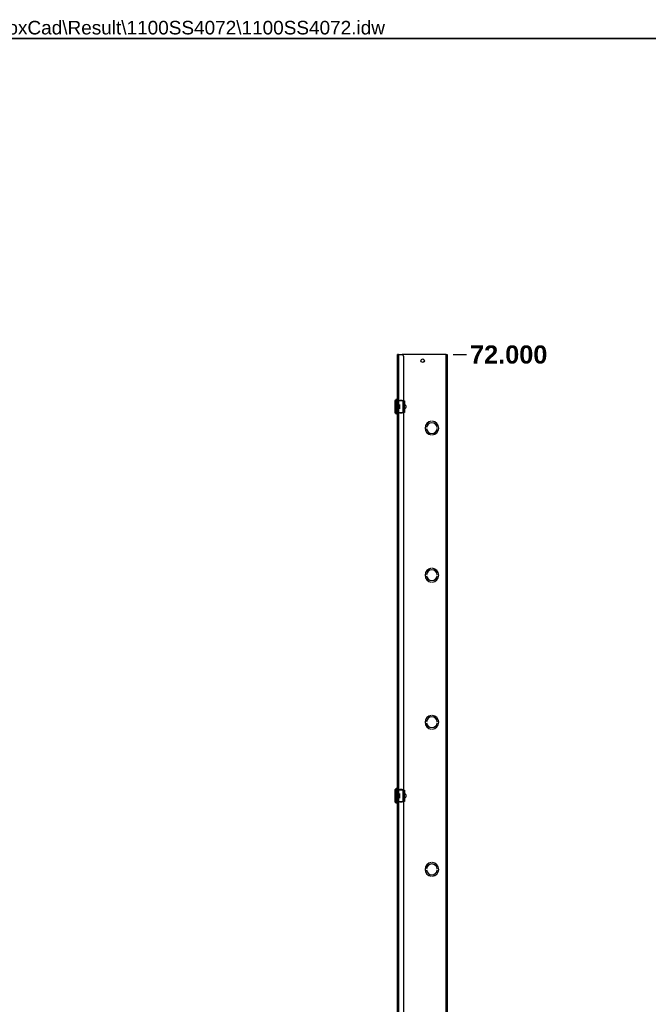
# Model space of a CAD drawing. Header units: inches. Extents: x 0 to 279, y -11 to 181.
# Tile 13 of 21: x 140 to 209, y 72 to 181. Entities that reach past the tile are written whole.
import ezdxf

# ---------------------------------------------------------------- set-up
doc = ezdxf.new("R2010")
doc.units = ezdxf.units.IN
doc.header["$LTSCALE"] = 16.718028
doc.header["$MEASUREMENT"] = 0
doc.linetypes.add('CHAIN', pattern=[0.7087, 0.4724, -0.0591, 0.1181, -0.0591])
doc.layers.get('0').update_dxf_attribs({"lineweight": 25})
for name, color, linetype, lineweight in [('Dimensions(ANSI)', 7, 'Continuous', 25), ('Sketch Geometry(ANSI)', 7, 'Continuous', 25), ('Symbols(ANSI)', 7, 'Continuous', 25), ('Visible Edges(ANSI)', 7, 'Continuous', 25), ('Visible Tangent Edges(ANSI)', 7, 'Continuous', 25), ('Work Point(ANSI)', 7, 'Continuous', 25)]:
    doc.layers.add(name, color=color, linetype=linetype, lineweight=lineweight)
doc.styles.add('Current-ANSI', font='arial.ttf')
doc.styles.add('Dimension-ANSI', font='arialbd.ttf')
doc.dimstyles.new('INCH-ANSI', dxfattribs={"dimscale": 16.718028, "dimtxt": 0.12, "dimasz": 0.098425, "dimexe": 0.04, "dimexo": 0.04, "dimgap": 0.031496, "dimtad": 0, "dimtih": 1, "dimtoh": 1, "dimdec": 3, "dimrnd": 1e-08, "dimzin": 0, "dimdsep": 46, "dimtxsty": 'Dimension-ANSI', "dimcen": 0.09, "dimdle": 0.312, "dimclrd": 179, "dimclre": 179, "dimclrt": 7, "dimadec": 1, "dimazin": 0, "dimtfac": 1, "dimtdec": 3, "dimtofl": 0, "dimtmove": 0, "dimatfit": 3, "dimfxl": 1, "dimtolj": 1, "dimtzin": 4, "dimlwd": 25, "dimlwe": 25, "dimarcsym": 0})

# ---------------------------------------------------------------- blocks, each defined once
blk = doc.blocks.new('*D16')
at = {"layer": 'Defpoints', "color": 0, "linetype": 'Continuous', "transparency": 16777216}
for p in [(187.22, 143.7), (189.35, 143.7), (187.22, 45.9)]:
    blk.add_point(p, dxfattribs=at)
at = {"layer": 'Dimensions(ANSI)', "color": 179, "linetype": 'Continuous', "lineweight": 25, "true_color": 0x262658, "transparency": 16777216}
blk.add_line((187.89, 143.7), (189.35, 143.7), dxfattribs=at)
at = {"layer": 'Dimensions(ANSI)', "color": 7, "linetype": 'Continuous', "lineweight": 25, "transparency": 16777216, "insert": (194.03, 143.7), "char_height": 2.006, "attachment_point": 5, "style": 'Dimension-ANSI'}
blk.add_mtext('\\A1;72.000', dxfattribs=at)
blk = doc.blocks.new('Borders 1_EXM - B (Inch)')
at = {"layer": 'Sketch Geometry(ANSI)', "linetype": 'Continuous', "lineweight": 35}
blk.add_line((16.4375, 10.6915), (0.5625, 10.6915), dxfattribs=at)
at = {"layer": 'Symbols(ANSI)', "color": 7, "style": 'Current-ANSI'}
blk.add_attdef('FILENAME_AND_PATH_001', (6.2084, 10.718), '', height=0.09, dxfattribs=at)

msp = doc.modelspace()

# ---------------------------------------------------------------- linework, layer by layer
at = {"layer": 'Visible Edges(ANSI)'}
for p, q in [((181.8264, 143.7035), (181.7096, 143.7035)), ((181.7096, 45.903), (181.7096, 143.7035)), ((181.8264, 143.7035), (182.2189, 143.7035)), ((187.1008, 143.7035), (182.2189, 143.7035)), ((182.3887, 143.5337), (182.3887, 138.599)), ((187.1008, 143.7035), (187.2176, 143.7035)), ((187.2176, 143.7035), (187.2176, 45.903)), ((181.4636, 137.2342), (181.4636, 138.6268)), ((181.6828, 138.7327), (181.5598, 138.7327)), ((181.9344, 138.599), (182.3218, 138.599)), ((181.9676, 138.6518), (182.2257, 138.6518)), ((181.9676, 138.599), (181.9676, 138.6518)), ((182.2257, 138.6518), (182.2257, 138.599)), ((182.3218, 138.599), (182.4392, 138.599)), ((182.4394, 137.2623), (182.4394, 138.5988)), ((181.9346, 138.1846), (181.9344, 138.1846)), ((181.9344, 137.6765), (181.9346, 137.6765)), ((181.9345, 138.1324), (181.9346, 138.1324)), ((181.9346, 137.7287), (181.9345, 137.7287)), ((181.9346, 138.1846), (181.9346, 138.1324)), ((181.9346, 137.7287), (181.9346, 137.6765)), ((182.4394, 138.5622), (182.477, 138.5622)), ((182.4394, 138.1846), (182.477, 138.1846)), ((182.5332, 138.1324), (182.4394, 138.1324)), ((182.4394, 138.0509), (182.4425, 138.0509)), ((182.4425, 137.8102), (182.4394, 137.8102)), ((182.4394, 137.7287), (182.5332, 137.7287)), ((182.477, 137.6765), (182.4394, 137.6765)), ((182.477, 138.5622), (182.477, 138.1324)), ((182.477, 137.7287), (182.477, 137.2989)), ((182.6399, 138.0255), (182.6399, 137.8356)), ((181.6828, 137.1284), (181.5598, 137.1284)), ((182.3218, 137.2621), (181.9344, 137.2621)), ((181.9676, 137.2093), (181.9676, 137.2621)), ((182.2257, 137.2093), (181.9676, 137.2093)), ((182.2257, 137.2621), (182.2257, 137.2093)), ((182.4392, 137.2621), (182.3218, 137.2621)), ((182.3887, 137.2621), (182.3887, 95.4717)), ((182.477, 137.2989), (182.4394, 137.2989)), ((184.9281, 135.6078), (184.9279, 135.6078)), ((184.9279, 135.4991), (184.9281, 135.4991)), ((185.4518, 136.3145), (185.4518, 136.3143)), ((185.5876, 136.3143), (185.5876, 136.3145)), ((186.1115, 135.6078), (186.1114, 135.6078)), ((186.1114, 135.4991), (186.1115, 135.4991)), ((185.4518, 134.7925), (185.4518, 134.7924)), ((185.5876, 134.7924), (185.5876, 134.7925)), ((184.9281, 119.3077), (184.9279, 119.3077)), ((184.9279, 119.199), (184.9281, 119.199)), ((185.4518, 120.0144), (185.4518, 120.0143)), ((185.5876, 120.0143), (185.5876, 120.0144)), ((186.1115, 119.3077), (186.1114, 119.3077)), ((186.1114, 119.199), (186.1115, 119.199)), ((185.4518, 118.4925), (185.4518, 118.4923)), ((185.5876, 118.4923), (185.5876, 118.4925)), ((185.4518, 103.7143), (185.4518, 103.7142)), ((185.5876, 103.7142), (185.5876, 103.7143)), ((184.9281, 103.0076), (184.9279, 103.0076)), ((184.9279, 102.899), (184.9281, 102.899)), ((186.1115, 103.0076), (186.1114, 103.0076)), ((186.1114, 102.899), (186.1115, 102.899)), ((185.4518, 102.1924), (185.4518, 102.1922)), ((185.5876, 102.1922), (185.5876, 102.1924)), ((181.4636, 94.107), (181.4636, 95.4995)), ((181.6828, 95.6054), (181.5598, 95.6054)), ((181.9344, 95.4717), (182.3218, 95.4717)), ((181.9346, 95.0573), (181.9344, 95.0573)), ((181.9345, 95.0051), (181.9346, 95.0051)), ((181.9346, 95.0573), (181.9346, 95.0051)), ((181.9676, 95.5245), (182.2257, 95.5245)), ((181.9676, 95.4717), (181.9676, 95.5245)), ((182.2257, 95.5245), (182.2257, 95.4717)), ((182.3218, 95.4717), (182.4392, 95.4717)), ((182.4394, 94.135), (182.4394, 95.4715)), ((182.4394, 95.4349), (182.477, 95.4349)), ((182.4394, 95.0573), (182.477, 95.0573)), ((182.5332, 95.0051), (182.4394, 95.0051)), ((182.477, 95.4349), (182.477, 95.0051)), ((181.6828, 94.0011), (181.5598, 94.0011)), ((181.9344, 94.5492), (181.9346, 94.5492)), ((182.3218, 94.1348), (181.9344, 94.1348)), ((181.9346, 94.6014), (181.9345, 94.6014)), ((181.9346, 94.6014), (181.9346, 94.5492)), ((181.9676, 94.082), (181.9676, 94.1348)), ((182.2257, 94.082), (181.9676, 94.082)), ((182.2257, 94.1348), (182.2257, 94.082)), ((182.4392, 94.1348), (182.3218, 94.1348)), ((182.3887, 94.1348), (182.3887, 52.3444)), ((182.4394, 94.9236), (182.4425, 94.9236)), ((182.4425, 94.6829), (182.4394, 94.6829)), ((182.4394, 94.6014), (182.5332, 94.6014)), ((182.477, 94.5492), (182.4394, 94.5492)), ((182.477, 94.1716), (182.4394, 94.1716)), ((182.477, 94.6014), (182.477, 94.1716)), ((182.6399, 94.8982), (182.6399, 94.7083)), ((185.4518, 87.4143), (185.4518, 87.4141)), ((185.5876, 87.4141), (185.5876, 87.4143)), ((184.9281, 86.7075), (184.9279, 86.7075)), ((184.9279, 86.5989), (184.9281, 86.5989)), ((186.1115, 86.7075), (186.1114, 86.7075)), ((186.1114, 86.5989), (186.1115, 86.5989)), ((185.4518, 85.8923), (185.4518, 85.8922)), ((185.5876, 85.8922), (185.5876, 85.8923))]:
    msp.add_line(p, q, dxfattribs=at)
at = {"layer": 'Visible Edges(ANSI)', "flags": 128}
for points in [[(182.4392, 138.599), (182.4393, 138.599), (182.4393, 138.599), (182.4393, 138.599), (182.4393, 138.599), (182.4393, 138.599), (182.4393, 138.599), (182.4393, 138.599), (182.4393, 138.599), (182.4393, 138.599), (182.4393, 138.599), (182.4393, 138.599), (182.4393, 138.599), (182.4394, 138.5989), (182.4394, 138.5989), (182.4394, 138.5989), (182.4394, 138.5989), (182.4394, 138.5989), (182.4394, 138.5989), (182.4394, 138.5989), (182.4394, 138.5988), (182.4394, 138.5988), (182.4394, 138.5988), (182.4394, 138.5988), (182.4394, 138.5988)], [(182.4394, 137.2623), (182.4394, 137.2623), (182.4394, 137.2623), (182.4394, 137.2622), (182.4394, 137.2622), (182.4394, 137.2622), (182.4394, 137.2622), (182.4394, 137.2622), (182.4394, 137.2622), (182.4394, 137.2622), (182.4394, 137.2621), (182.4394, 137.2621), (182.4393, 137.2621), (182.4393, 137.2621), (182.4393, 137.2621), (182.4393, 137.2621), (182.4393, 137.2621), (182.4393, 137.2621), (182.4393, 137.2621), (182.4393, 137.2621), (182.4393, 137.2621), (182.4393, 137.2621), (182.4393, 137.2621), (182.4393, 137.2621), (182.4392, 137.2621)], [(182.4392, 95.4717), (182.4393, 95.4717), (182.4393, 95.4717), (182.4393, 95.4717), (182.4393, 95.4717), (182.4393, 95.4717), (182.4393, 95.4717), (182.4393, 95.4717), (182.4393, 95.4717), (182.4393, 95.4717), (182.4393, 95.4717), (182.4393, 95.4717), (182.4393, 95.4717), (182.4394, 95.4717), (182.4394, 95.4716), (182.4394, 95.4716), (182.4394, 95.4716), (182.4394, 95.4716), (182.4394, 95.4716), (182.4394, 95.4716), (182.4394, 95.4716), (182.4394, 95.4715), (182.4394, 95.4715), (182.4394, 95.4715), (182.4394, 95.4715)], [(182.4394, 94.135), (182.4394, 94.135), (182.4394, 94.135), (182.4394, 94.135), (182.4394, 94.1349), (182.4394, 94.1349), (182.4394, 94.1349), (182.4394, 94.1349), (182.4394, 94.1349), (182.4394, 94.1349), (182.4394, 94.1349), (182.4394, 94.1348), (182.4393, 94.1348), (182.4393, 94.1348), (182.4393, 94.1348), (182.4393, 94.1348), (182.4393, 94.1348), (182.4393, 94.1348), (182.4393, 94.1348), (182.4393, 94.1348), (182.4393, 94.1348), (182.4393, 94.1348), (182.4393, 94.1348), (182.4393, 94.1348), (182.4392, 94.1348)]]:
    msp.add_lwpolyline(points, dxfattribs=at)
at = {"layer": 'Visible Edges(ANSI)'}
msp.add_circle((184.501, 143.0243), 0.1908, dxfattribs=at)
for centre, radius, start, end in [((182.2189, 143.5337), 0.1698, 0, 90), ((181.517, 138.6268), 0.0535, 115.830497, 180), ((181.4821, 138.699), 0.0267, 295.830497, 345.706462), ((181.5598, 138.6792), 0.0535, 90, 165.706462), ((181.6828, 138.706), 0.0267, 0, 90), ((181.517, 137.2342), 0.0535, 180, 244.169503), ((181.4821, 137.162), 0.0267, 14.293538, 64.169503), ((181.5598, 137.1818), 0.0535, 194.293538, 270), ((181.6828, 137.1551), 0.0267, 270, 0), ((185.5197, 135.5534), 0.7641, 95.099689, 264.900311), ((185.5197, 135.5534), 0.7639, 95.100598, 264.899402), ((185.5197, 135.5534), 0.5943, 5.245797, 174.754203), ((185.5197, 135.5534), 0.5943, 185.245797, 354.754203), ((185.5197, 135.5534), 0.5941, 5.247, 174.753), ((185.5197, 135.5534), 0.5941, 185.247, 354.753), ((185.5197, 135.5534), 0.7641, 275.099689, 84.900311), ((185.5197, 135.5534), 0.7639, 275.100598, 84.899402), ((185.5197, 119.2534), 0.7641, 95.099689, 264.900311), ((185.5197, 119.2534), 0.7639, 95.100598, 264.899402), ((185.5197, 119.2534), 0.5943, 5.245797, 174.754203), ((185.5197, 119.2534), 0.5943, 185.245797, 354.754203), ((185.5197, 119.2534), 0.5941, 5.247, 174.753), ((185.5197, 119.2534), 0.5941, 185.247, 354.753), ((185.5197, 119.2534), 0.7641, 275.099689, 84.900311), ((185.5197, 119.2534), 0.7639, 275.100598, 84.899402), ((185.5197, 102.9533), 0.7641, 95.099689, 264.900311), ((185.5197, 102.9533), 0.7639, 95.100598, 264.899402), ((185.5197, 102.9533), 0.7641, 275.099689, 84.900311), ((185.5197, 102.9533), 0.7639, 275.100598, 84.899402), ((185.5197, 102.9533), 0.5943, 5.245797, 174.754203), ((185.5197, 102.9533), 0.5943, 185.245797, 354.754203), ((185.5197, 102.9533), 0.5941, 5.247, 174.753), ((185.5197, 102.9533), 0.5941, 185.247, 354.753), ((181.517, 95.4995), 0.0535, 115.830497, 180), ((181.4821, 95.5717), 0.0267, 295.830497, 345.706462), ((181.5598, 95.5519), 0.0535, 90, 165.706462), ((181.6828, 95.5787), 0.0267, 0, 90), ((181.517, 94.107), 0.0535, 180, 244.169503), ((181.4821, 94.0348), 0.0267, 14.293538, 64.169503), ((181.5598, 94.0546), 0.0535, 194.293538, 270), ((181.6828, 94.0278), 0.0267, 270, 0), ((185.5197, 86.6532), 0.7641, 95.099689, 264.900311), ((185.5197, 86.6532), 0.7639, 95.100598, 264.899402), ((185.5197, 86.6532), 0.7641, 275.099689, 84.900311), ((185.5197, 86.6532), 0.7639, 275.100598, 84.899402), ((185.5197, 86.6532), 0.5943, 5.245797, 174.754203), ((185.5197, 86.6532), 0.5943, 185.245797, 354.754203), ((185.5197, 86.6532), 0.5941, 5.247, 174.753), ((185.5197, 86.6532), 0.5941, 185.247, 354.753)]:
    msp.add_arc(centre, radius, start, end, dxfattribs=at)
for centre, major_axis, start_param, end_param in [((182.5332, 138.0255), (0, 0.107), 4.71238898, 6.28318531), ((182.5332, 137.8356), (0, -0.107), 0, 1.57079633), ((182.5332, 94.8982), (0, 0.107), 4.71238898, 6.28318531), ((182.5332, 94.7083), (0, -0.107), 0, 1.57079633)]:
    msp.add_ellipse(centre, major_axis=major_axis, ratio=0.99756405, start_param=start_param, end_param=end_param, dxfattribs=at)
at = {"layer": 'Visible Tangent Edges(ANSI)'}
for p, q in [((181.8264, 143.7035), (181.8264, 45.903)), ((187.1008, 45.903), (187.1008, 143.7035)), ((181.4937, 137.1861), (181.4937, 138.675)), ((181.508, 138.6924), (181.508, 137.1686)), ((181.5598, 138.7327), (181.5598, 137.1284)), ((181.6828, 137.1284), (181.6828, 138.7327)), ((182.3218, 137.2621), (182.3218, 138.599)), ((181.9346, 138.1324), (181.9346, 137.7287)), ((182.4425, 138.0509), (182.4425, 137.8102)), ((181.4937, 94.0588), (181.4937, 95.5477)), ((181.508, 95.5651), (181.508, 94.0414)), ((181.5598, 95.6054), (181.5598, 94.0011)), ((181.6828, 94.0011), (181.6828, 95.6054)), ((181.9346, 95.0051), (181.9346, 94.6014)), ((182.3218, 94.1348), (182.3218, 95.4717)), ((182.4425, 94.9236), (182.4425, 94.6829))]:
    msp.add_line(p, q, dxfattribs=at)
at = {"layer": 'Work Point(ANSI)', "linetype": 'CHAIN', "ltscale": 0.000455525}
for p, q in [((187.226, 143.7035), (187.2093, 143.7035)), ((187.2176, 143.7118), (187.2176, 143.6951))]:
    msp.add_line(p, q, dxfattribs=at)

# ---------------------------------------------------------------- block references
at = {"xscale": 16.71802785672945, "yscale": 16.71802785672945, "zscale": 16.71802785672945}
msp.add_blockref('Borders 1_EXM - B (Inch)', (0, 0), dxfattribs=at).add_auto_attribs({'FILENAME_AND_PATH_001': 'C:\\Vault_Workspace\\Inventor_Dwg\\BoxCad\\Result\\1100SS4072\\1100SS4072.idw'})

# ---------------------------------------------------------------- dimensions: what is measured, and where the dimension line sits
at = {"layer": 'Dimensions(ANSI)', "color": 179, "linetype": 'Continuous', "lineweight": 25, "true_color": 0x262658}
dim = msp.add_ordinate_dim(feature_location=(187.2176, 143.7035), offset=(2.1294, 0), dtype=0, origin=(187.2176, 45.903), dimstyle='INCH-ANSI', override={"dimgap": 0.031496, "dimtad": 0, "dimdec": 3, "dimlfac": 0.736193, "dimtol": 0, "dimlim": 0, "dimtp": 0, "dimtm": 0, "dimtdec": 3}, dxfattribs=at)
dim.commit()
dim.dimension.update_dxf_attribs({"geometry": '*D16', "text_midpoint": (194.031, 143.7035)})

doc.saveas('drawing.dxf')
